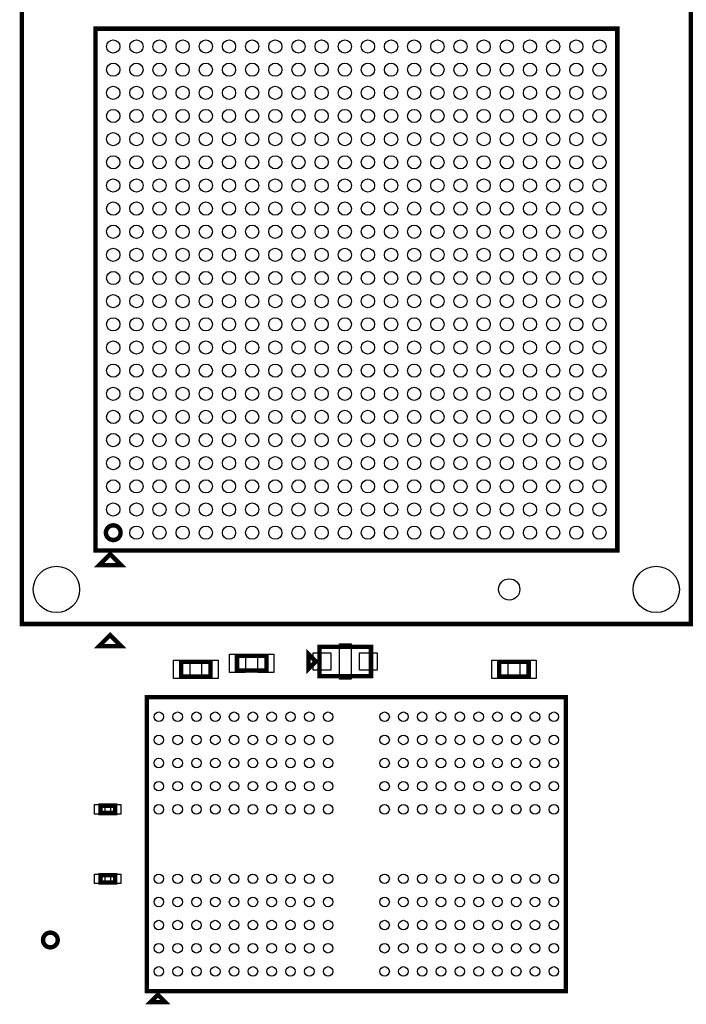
# Model space of a CAD drawing. Extents: x -394 to 5394, y -70 to 7790.
# Tile 5 of 15: x 2123 to 3030, y 2177 to 3517. Entities that reach past the tile are written whole.
import ezdxf

# ---------------------------------------------------------------- set-up
doc = ezdxf.new("R2010")
doc.units = 0
doc.layers.add('PG_ASSEMBLY_TOP', color=120, linetype='CONTINUOUS')
doc.layers.add('PIN_TOP', color=140, linetype='CONTINUOUS')

msp = doc.modelspace()

# ---------------------------------------------------------------- linework, layer by layer
at = {"layer": 'PG_ASSEMBLY_TOP', "const_width": 6}
for points in [[(3036.04, 2694.3), (3036.04, 3604.3), (2126.04, 3604.3), (2126.04, 2694.3), (3036.04, 2694.3)], [(2226.04, 2794.3), (2226.04, 3504.3), (2936.04, 3504.3), (2936.04, 2794.3), (2226.04, 2794.3)], [(2246.04, 2789.3), (2231.04, 2774.3), (2261.04, 2774.3), (2246.04, 2789.3)], [(2246.04, 2679.3), (2231.04, 2664.3), (2261.04, 2664.3), (2246.04, 2679.3)], [(2531.01, 2623.29), (2601.01, 2623.29), (2601.01, 2663.29), (2531.01, 2663.29), (2531.01, 2623.29)], [(2458.66, 2651), (2418.66, 2651), (2418.66, 2631), (2458.66, 2631), (2458.66, 2651)], [(2516.01, 2633.29), (2516.01, 2653.29), (2526.01, 2643.29), (2516.01, 2633.29)], [(2382.59, 2642.7), (2342.59, 2642.7), (2342.59, 2622.7), (2382.59, 2622.7), (2382.59, 2642.7)], [(2775.45, 2622.7), (2815.45, 2622.7), (2815.45, 2642.7), (2775.45, 2642.7), (2775.45, 2622.7)], [(2866.04, 2194.89), (2866.04, 2594.89), (2296.04, 2594.89), (2296.04, 2194.89), (2866.04, 2194.89)], [(2232.8, 2437.13), (2252.8, 2437.13), (2252.8, 2447.13), (2232.8, 2447.13), (2232.8, 2437.13)], [(2232.8, 2342.65), (2252.8, 2342.65), (2252.8, 2352.65), (2232.8, 2352.65), (2232.8, 2342.65)], [(2311.04, 2189.89), (2301.04, 2179.89), (2321.04, 2179.89), (2311.04, 2189.89)]]:
    msp.add_lwpolyline(points, dxfattribs=at)
for points in [[(2260.33, 2818.59, 1.0002), (2240.33, 2818.59, 0.9998), (2260.33, 2818.59)], [(2174.77, 2264.38, 1), (2154.77, 2264.38, 1), (2174.77, 2264.38)]]:
    msp.add_lwpolyline(points, format="xyb", dxfattribs=at)
at = {"layer": 'PIN_TOP'}
for points in [[(2558.01, 2619.29), (2558.01, 2667.29), (2574.01, 2667.29), (2574.01, 2619.29)], [(2430.37, 2653.5), (2430.37, 2628.5), (2408.37, 2628.5), (2408.37, 2653.5)], [(2468.95, 2653.5), (2468.95, 2628.5), (2446.95, 2628.5), (2446.95, 2653.5)], [(2522.51, 2631.29), (2522.51, 2655.29), (2546.51, 2655.29), (2546.51, 2631.29)], [(2585.51, 2631.29), (2585.51, 2655.29), (2609.51, 2655.29), (2609.51, 2631.29)], [(2354.3, 2645.2), (2354.3, 2620.2), (2332.3, 2620.2), (2332.3, 2645.2)], [(2392.88, 2645.2), (2392.88, 2620.2), (2370.88, 2620.2), (2370.88, 2645.2)], [(2765.16, 2620.2), (2765.16, 2645.2), (2787.16, 2645.2), (2787.16, 2620.2)], [(2803.74, 2620.2), (2803.74, 2645.2), (2825.74, 2645.2), (2825.74, 2620.2)], [(2224.78, 2435.63), (2224.78, 2448.63), (2238.78, 2448.63), (2238.78, 2435.63)], [(2246.82, 2435.63), (2246.82, 2448.63), (2260.82, 2448.63), (2260.82, 2435.63)], [(2224.78, 2341.15), (2224.78, 2354.15), (2238.78, 2354.15), (2238.78, 2341.15)], [(2246.82, 2341.15), (2246.82, 2354.15), (2260.82, 2354.15), (2260.82, 2341.15)]]:
    msp.add_lwpolyline(points, close=True, dxfattribs=at)
for centre, radius in [((2250.33, 3480.01), 9), ((2281.83, 3480.01), 9), ((2313.32, 3480.01), 9), ((2344.82, 3480.01), 9), ((2376.32, 3480.01), 9), ((2407.81, 3480.01), 9), ((2439.31, 3480.01), 9), ((2470.8, 3480.01), 9), ((2502.3, 3480.01), 9), ((2533.8, 3480.01), 9), ((2565.29, 3480.01), 9), ((2596.79, 3480.01), 9), ((2628.28, 3480.01), 9), ((2659.78, 3480.01), 9), ((2691.28, 3480.01), 9), ((2722.77, 3480.01), 9), ((2754.27, 3480.01), 9), ((2785.76, 3480.01), 9), ((2817.26, 3480.01), 9), ((2848.76, 3480.01), 9), ((2880.25, 3480.01), 9), ((2911.75, 3480.01), 9), ((2250.33, 3448.51), 9), ((2281.83, 3448.51), 9), ((2313.32, 3448.51), 9), ((2344.82, 3448.51), 9), ((2376.32, 3448.51), 9), ((2407.81, 3448.51), 9), ((2439.31, 3448.51), 9), ((2470.8, 3448.51), 9), ((2502.3, 3448.51), 9), ((2533.8, 3448.51), 9), ((2565.29, 3448.51), 9), ((2596.79, 3448.51), 9), ((2628.28, 3448.51), 9), ((2659.78, 3448.51), 9), ((2691.28, 3448.51), 9), ((2722.77, 3448.51), 9), ((2754.27, 3448.51), 9), ((2785.76, 3448.51), 9), ((2817.26, 3448.51), 9), ((2848.76, 3448.51), 9), ((2880.25, 3448.51), 9), ((2911.75, 3448.51), 9), ((2250.33, 3417.02), 9), ((2281.83, 3417.02), 9), ((2313.32, 3417.02), 9), ((2344.82, 3417.02), 9), ((2376.32, 3417.02), 9), ((2407.81, 3417.02), 9), ((2439.31, 3417.02), 9), ((2470.8, 3417.02), 9), ((2502.3, 3417.02), 9), ((2533.8, 3417.02), 9), ((2565.29, 3417.02), 9), ((2596.79, 3417.02), 9), ((2628.28, 3417.02), 9), ((2659.78, 3417.02), 9), ((2691.28, 3417.02), 9), ((2722.77, 3417.02), 9), ((2754.27, 3417.02), 9), ((2785.76, 3417.02), 9), ((2817.26, 3417.02), 9), ((2848.76, 3417.02), 9), ((2880.25, 3417.02), 9), ((2911.75, 3417.02), 9), ((2250.33, 3385.52), 9), ((2281.83, 3385.52), 9), ((2313.32, 3385.52), 9), ((2344.82, 3385.52), 9), ((2376.32, 3385.52), 9), ((2407.81, 3385.52), 9), ((2439.31, 3385.52), 9), ((2470.8, 3385.52), 9), ((2502.3, 3385.52), 9), ((2533.8, 3385.52), 9), ((2565.29, 3385.52), 9), ((2596.79, 3385.52), 9), ((2628.28, 3385.52), 9), ((2659.78, 3385.52), 9), ((2691.28, 3385.52), 9), ((2722.77, 3385.52), 9), ((2754.27, 3385.52), 9), ((2785.76, 3385.52), 9), ((2817.26, 3385.52), 9), ((2848.76, 3385.52), 9), ((2880.25, 3385.52), 9), ((2911.75, 3385.52), 9), ((2250.33, 3354.02), 9), ((2281.83, 3354.02), 9), ((2313.32, 3354.02), 9), ((2344.82, 3354.02), 9), ((2376.32, 3354.02), 9), ((2407.81, 3354.02), 9), ((2439.31, 3354.02), 9), ((2470.8, 3354.02), 9), ((2502.3, 3354.02), 9), ((2533.8, 3354.02), 9), ((2565.29, 3354.02), 9), ((2596.79, 3354.02), 9), ((2628.28, 3354.02), 9), ((2659.78, 3354.02), 9), ((2691.28, 3354.02), 9), ((2722.77, 3354.02), 9), ((2754.27, 3354.02), 9), ((2785.76, 3354.02), 9), ((2817.26, 3354.02), 9), ((2848.76, 3354.02), 9), ((2880.25, 3354.02), 9), ((2911.75, 3354.02), 9), ((2250.33, 3322.53), 9), ((2281.83, 3322.53), 9), ((2313.32, 3322.53), 9), ((2344.82, 3322.53), 9), ((2376.32, 3322.53), 9), ((2407.81, 3322.53), 9), ((2439.31, 3322.53), 9), ((2470.8, 3322.53), 9), ((2502.3, 3322.53), 9), ((2533.8, 3322.53), 9), ((2565.29, 3322.53), 9), ((2596.79, 3322.53), 9), ((2628.28, 3322.53), 9), ((2659.78, 3322.53), 9), ((2691.28, 3322.53), 9), ((2722.77, 3322.53), 9), ((2754.27, 3322.53), 9), ((2785.76, 3322.53), 9), ((2817.26, 3322.53), 9), ((2848.76, 3322.53), 9), ((2880.25, 3322.53), 9), ((2911.75, 3322.53), 9), ((2250.33, 3291.03), 9), ((2281.83, 3291.03), 9), ((2313.32, 3291.03), 9), ((2344.82, 3291.03), 9), ((2376.32, 3291.03), 9), ((2407.81, 3291.03), 9), ((2439.31, 3291.03), 9), ((2470.8, 3291.03), 9), ((2502.3, 3291.03), 9), ((2533.8, 3291.03), 9), ((2565.29, 3291.03), 9), ((2596.79, 3291.03), 9), ((2628.28, 3291.03), 9), ((2659.78, 3291.03), 9), ((2691.28, 3291.03), 9), ((2722.77, 3291.03), 9), ((2754.27, 3291.03), 9), ((2785.76, 3291.03), 9), ((2817.26, 3291.03), 9), ((2848.76, 3291.03), 9), ((2880.25, 3291.03), 9), ((2911.75, 3291.03), 9), ((2250.33, 3259.54), 9), ((2281.83, 3259.54), 9), ((2313.32, 3259.54), 9), ((2344.82, 3259.54), 9), ((2376.32, 3259.54), 9), ((2407.81, 3259.54), 9), ((2439.31, 3259.54), 9), ((2470.8, 3259.54), 9), ((2502.3, 3259.54), 9), ((2533.8, 3259.54), 9), ((2565.29, 3259.54), 9), ((2596.79, 3259.54), 9), ((2628.28, 3259.54), 9), ((2659.78, 3259.54), 9), ((2691.28, 3259.54), 9), ((2722.77, 3259.54), 9), ((2754.27, 3259.54), 9), ((2785.76, 3259.54), 9), ((2817.26, 3259.54), 9), ((2848.76, 3259.54), 9), ((2880.25, 3259.54), 9), ((2911.75, 3259.54), 9), ((2250.33, 3228.04), 9), ((2281.83, 3228.04), 9), ((2313.32, 3228.04), 9), ((2344.82, 3228.04), 9), ((2376.32, 3228.04), 9), ((2407.81, 3228.04), 9), ((2439.31, 3228.04), 9), ((2470.8, 3228.04), 9), ((2502.3, 3228.04), 9), ((2533.8, 3228.04), 9), ((2565.29, 3228.04), 9), ((2596.79, 3228.04), 9), ((2628.28, 3228.04), 9), ((2659.78, 3228.04), 9), ((2691.28, 3228.04), 9), ((2722.77, 3228.04), 9), ((2754.27, 3228.04), 9), ((2785.76, 3228.04), 9), ((2817.26, 3228.04), 9), ((2848.76, 3228.04), 9), ((2880.25, 3228.04), 9), ((2911.75, 3228.04), 9), ((2250.33, 3196.54), 9), ((2281.83, 3196.54), 9), ((2313.32, 3196.54), 9), ((2344.82, 3196.54), 9), ((2376.32, 3196.54), 9), ((2407.81, 3196.54), 9), ((2439.31, 3196.54), 9), ((2470.8, 3196.54), 9), ((2502.3, 3196.54), 9), ((2533.8, 3196.54), 9), ((2565.29, 3196.54), 9), ((2596.79, 3196.54), 9), ((2628.28, 3196.54), 9), ((2659.78, 3196.54), 9), ((2691.28, 3196.54), 9), ((2722.77, 3196.54), 9), ((2754.27, 3196.54), 9), ((2785.76, 3196.54), 9), ((2817.26, 3196.54), 9), ((2848.76, 3196.54), 9), ((2880.25, 3196.54), 9), ((2911.75, 3196.54), 9), ((2250.33, 3165.05), 9), ((2281.83, 3165.05), 9), ((2313.32, 3165.05), 9), ((2344.82, 3165.05), 9), ((2376.32, 3165.05), 9), ((2407.81, 3165.05), 9), ((2439.31, 3165.05), 9), ((2470.8, 3165.05), 9), ((2502.3, 3165.05), 9), ((2533.8, 3165.05), 9), ((2565.29, 3165.05), 9), ((2596.79, 3165.05), 9), ((2628.28, 3165.05), 9), ((2659.78, 3165.05), 9), ((2691.28, 3165.05), 9), ((2722.77, 3165.05), 9), ((2754.27, 3165.05), 9), ((2785.76, 3165.05), 9), ((2817.26, 3165.05), 9), ((2848.76, 3165.05), 9), ((2880.25, 3165.05), 9), ((2911.75, 3165.05), 9), ((2250.33, 3133.55), 9), ((2281.83, 3133.55), 9), ((2313.32, 3133.55), 9), ((2344.82, 3133.55), 9), ((2376.32, 3133.55), 9), ((2407.81, 3133.55), 9), ((2439.31, 3133.55), 9), ((2470.8, 3133.55), 9), ((2502.3, 3133.55), 9), ((2533.8, 3133.55), 9), ((2565.29, 3133.55), 9), ((2596.79, 3133.55), 9), ((2628.28, 3133.55), 9), ((2659.78, 3133.55), 9), ((2691.28, 3133.55), 9), ((2722.77, 3133.55), 9), ((2754.27, 3133.55), 9), ((2785.76, 3133.55), 9), ((2817.26, 3133.55), 9), ((2848.76, 3133.55), 9), ((2880.25, 3133.55), 9), ((2911.75, 3133.55), 9), ((2250.33, 3102.06), 9), ((2281.83, 3102.06), 9), ((2313.32, 3102.06), 9), ((2344.82, 3102.06), 9), ((2376.32, 3102.06), 9), ((2407.81, 3102.06), 9), ((2439.31, 3102.06), 9), ((2470.8, 3102.06), 9), ((2502.3, 3102.06), 9), ((2533.8, 3102.06), 9), ((2565.29, 3102.06), 9), ((2596.79, 3102.06), 9), ((2628.28, 3102.06), 9), ((2659.78, 3102.06), 9), ((2691.28, 3102.06), 9), ((2722.77, 3102.06), 9), ((2754.27, 3102.06), 9), ((2785.76, 3102.06), 9), ((2817.26, 3102.06), 9), ((2848.76, 3102.06), 9), ((2880.25, 3102.06), 9), ((2911.75, 3102.06), 9), ((2250.33, 3070.56), 9), ((2281.83, 3070.56), 9), ((2313.32, 3070.56), 9), ((2344.82, 3070.56), 9), ((2376.32, 3070.56), 9), ((2407.81, 3070.56), 9), ((2439.31, 3070.56), 9), ((2470.8, 3070.56), 9), ((2502.3, 3070.56), 9), ((2533.8, 3070.56), 9), ((2565.29, 3070.56), 9), ((2596.79, 3070.56), 9), ((2628.28, 3070.56), 9), ((2659.78, 3070.56), 9), ((2691.28, 3070.56), 9), ((2722.77, 3070.56), 9), ((2754.27, 3070.56), 9), ((2785.76, 3070.56), 9), ((2817.26, 3070.56), 9), ((2848.76, 3070.56), 9), ((2880.25, 3070.56), 9), ((2911.75, 3070.56), 9), ((2250.33, 3039.06), 9), ((2281.83, 3039.06), 9), ((2313.32, 3039.06), 9), ((2344.82, 3039.06), 9), ((2376.32, 3039.06), 9), ((2407.81, 3039.06), 9), ((2439.31, 3039.06), 9), ((2470.8, 3039.06), 9), ((2502.3, 3039.06), 9), ((2533.8, 3039.06), 9), ((2565.29, 3039.06), 9), ((2596.79, 3039.06), 9), ((2628.28, 3039.06), 9), ((2659.78, 3039.06), 9), ((2691.28, 3039.06), 9), ((2722.77, 3039.06), 9), ((2754.27, 3039.06), 9), ((2785.76, 3039.06), 9), ((2817.26, 3039.06), 9), ((2848.76, 3039.06), 9), ((2880.25, 3039.06), 9), ((2911.75, 3039.06), 9), ((2250.33, 3007.57), 9), ((2281.83, 3007.57), 9), ((2313.32, 3007.57), 9), ((2344.82, 3007.57), 9), ((2376.32, 3007.57), 9), ((2407.81, 3007.57), 9), ((2439.31, 3007.57), 9), ((2470.8, 3007.57), 9), ((2502.3, 3007.57), 9), ((2533.8, 3007.57), 9), ((2565.29, 3007.57), 9), ((2596.79, 3007.57), 9), ((2628.28, 3007.57), 9), ((2659.78, 3007.57), 9), ((2691.28, 3007.57), 9), ((2722.77, 3007.57), 9), ((2754.27, 3007.57), 9), ((2785.76, 3007.57), 9), ((2817.26, 3007.57), 9), ((2848.76, 3007.57), 9), ((2880.25, 3007.57), 9), ((2911.75, 3007.57), 9), ((2250.33, 2976.07), 9), ((2281.83, 2976.07), 9), ((2313.32, 2976.07), 9), ((2344.82, 2976.07), 9), ((2376.32, 2976.07), 9), ((2407.81, 2976.07), 9), ((2439.31, 2976.07), 9), ((2470.8, 2976.07), 9), ((2502.3, 2976.07), 9), ((2533.8, 2976.07), 9), ((2565.29, 2976.07), 9), ((2596.79, 2976.07), 9), ((2628.28, 2976.07), 9), ((2659.78, 2976.07), 9), ((2691.28, 2976.07), 9), ((2722.77, 2976.07), 9), ((2754.27, 2976.07), 9), ((2785.76, 2976.07), 9), ((2817.26, 2976.07), 9), ((2848.76, 2976.07), 9), ((2880.25, 2976.07), 9), ((2911.75, 2976.07), 9), ((2250.33, 2944.58), 9), ((2281.83, 2944.58), 9), ((2313.32, 2944.58), 9), ((2344.82, 2944.58), 9), ((2376.32, 2944.58), 9), ((2407.81, 2944.58), 9), ((2439.31, 2944.58), 9), ((2470.8, 2944.58), 9), ((2502.3, 2944.58), 9), ((2533.8, 2944.58), 9), ((2565.29, 2944.58), 9), ((2596.79, 2944.58), 9), ((2628.28, 2944.58), 9), ((2659.78, 2944.58), 9), ((2691.28, 2944.58), 9), ((2722.77, 2944.58), 9), ((2754.27, 2944.58), 9), ((2785.76, 2944.58), 9), ((2817.26, 2944.58), 9), ((2848.76, 2944.58), 9), ((2880.25, 2944.58), 9), ((2911.75, 2944.58), 9), ((2250.33, 2913.08), 9), ((2281.83, 2913.08), 9), ((2313.32, 2913.08), 9), ((2344.82, 2913.08), 9), ((2376.32, 2913.08), 9), ((2407.81, 2913.08), 9), ((2439.31, 2913.08), 9), ((2470.8, 2913.08), 9), ((2502.3, 2913.08), 9), ((2533.8, 2913.08), 9), ((2565.29, 2913.08), 9), ((2596.79, 2913.08), 9), ((2628.28, 2913.08), 9), ((2659.78, 2913.08), 9), ((2691.28, 2913.08), 9), ((2722.77, 2913.08), 9), ((2754.27, 2913.08), 9), ((2785.76, 2913.08), 9), ((2817.26, 2913.08), 9), ((2848.76, 2913.08), 9), ((2880.25, 2913.08), 9), ((2911.75, 2913.08), 9), ((2250.33, 2881.58), 9), ((2281.83, 2881.58), 9), ((2313.32, 2881.58), 9), ((2344.82, 2881.58), 9), ((2376.32, 2881.58), 9), ((2407.81, 2881.58), 9), ((2439.31, 2881.58), 9), ((2470.8, 2881.58), 9), ((2502.3, 2881.58), 9), ((2533.8, 2881.58), 9), ((2565.29, 2881.58), 9), ((2596.79, 2881.58), 9), ((2628.28, 2881.58), 9), ((2659.78, 2881.58), 9), ((2691.28, 2881.58), 9), ((2722.77, 2881.58), 9), ((2754.27, 2881.58), 9), ((2785.76, 2881.58), 9), ((2817.26, 2881.58), 9), ((2848.76, 2881.58), 9), ((2880.25, 2881.58), 9), ((2911.75, 2881.58), 9), ((2250.33, 2850.09), 9), ((2281.83, 2850.09), 9), ((2313.32, 2850.09), 9), ((2344.82, 2850.09), 9), ((2376.32, 2850.09), 9), ((2407.81, 2850.09), 9), ((2439.31, 2850.09), 9), ((2470.8, 2850.09), 9), ((2502.3, 2850.09), 9), ((2533.8, 2850.09), 9), ((2565.29, 2850.09), 9), ((2596.79, 2850.09), 9), ((2628.28, 2850.09), 9), ((2659.78, 2850.09), 9), ((2691.28, 2850.09), 9), ((2722.77, 2850.09), 9), ((2754.27, 2850.09), 9), ((2785.76, 2850.09), 9), ((2817.26, 2850.09), 9), ((2848.76, 2850.09), 9), ((2880.25, 2850.09), 9), ((2911.75, 2850.09), 9), ((2250.33, 2818.59), 9), ((2281.83, 2818.59), 9), ((2313.32, 2818.59), 9), ((2344.82, 2818.59), 9), ((2376.32, 2818.59), 9), ((2407.81, 2818.59), 9), ((2439.31, 2818.59), 9), ((2470.8, 2818.59), 9), ((2502.3, 2818.59), 9), ((2533.8, 2818.59), 9), ((2565.29, 2818.59), 9), ((2596.79, 2818.59), 9), ((2628.28, 2818.59), 9), ((2659.78, 2818.59), 9), ((2691.28, 2818.59), 9), ((2722.77, 2818.59), 9), ((2754.27, 2818.59), 9), ((2785.76, 2818.59), 9), ((2817.26, 2818.59), 9), ((2848.76, 2818.59), 9), ((2880.25, 2818.59), 9), ((2911.75, 2818.59), 9), ((2173.07, 2741.33), 31.5), ((2989.01, 2741.33), 31.5), ((2789.01, 2741.33), 14.5), ((2312.34, 2568.12), 6.5), ((2337.93, 2568.12), 6.5), ((2363.52, 2568.12), 6.5), ((2389.11, 2568.12), 6.5), ((2414.7, 2568.12), 6.5), ((2440.29, 2568.12), 6.5), ((2465.88, 2568.12), 6.5), ((2491.47, 2568.12), 6.5), ((2517.06, 2568.12), 6.5), ((2542.65, 2568.12), 6.5), ((2619.43, 2568.12), 6.5), ((2645.02, 2568.12), 6.5), ((2670.61, 2568.12), 6.5), ((2696.2, 2568.12), 6.5), ((2721.79, 2568.12), 6.5), ((2747.38, 2568.12), 6.5), ((2772.97, 2568.12), 6.5), ((2798.56, 2568.12), 6.5), ((2824.15, 2568.12), 6.5), ((2849.74, 2568.12), 6.5), ((2312.34, 2536.62), 6.5), ((2337.93, 2536.62), 6.5), ((2363.52, 2536.62), 6.5), ((2389.11, 2536.62), 6.5), ((2414.7, 2536.62), 6.5), ((2440.29, 2536.62), 6.5), ((2465.88, 2536.62), 6.5), ((2491.47, 2536.62), 6.5), ((2517.06, 2536.62), 6.5), ((2542.65, 2536.62), 6.5), ((2619.43, 2536.62), 6.5), ((2645.02, 2536.62), 6.5), ((2670.61, 2536.62), 6.5), ((2696.2, 2536.62), 6.5), ((2721.79, 2536.62), 6.5), ((2747.38, 2536.62), 6.5), ((2772.97, 2536.62), 6.5), ((2798.56, 2536.62), 6.5), ((2824.15, 2536.62), 6.5), ((2849.74, 2536.62), 6.5), ((2312.34, 2505.13), 6.5), ((2337.93, 2505.13), 6.5), ((2363.52, 2505.13), 6.5), ((2389.11, 2505.13), 6.5), ((2414.7, 2505.13), 6.5), ((2440.29, 2505.13), 6.5), ((2465.88, 2505.13), 6.5), ((2491.47, 2505.13), 6.5), ((2517.06, 2505.13), 6.5), ((2542.65, 2505.13), 6.5), ((2619.43, 2505.13), 6.5), ((2645.02, 2505.13), 6.5), ((2670.61, 2505.13), 6.5), ((2696.2, 2505.13), 6.5), ((2721.79, 2505.13), 6.5), ((2747.38, 2505.13), 6.5), ((2772.97, 2505.13), 6.5), ((2798.56, 2505.13), 6.5), ((2824.15, 2505.13), 6.5), ((2849.74, 2505.13), 6.5), ((2312.34, 2473.63), 6.5), ((2337.93, 2473.63), 6.5), ((2363.52, 2473.63), 6.5), ((2389.11, 2473.63), 6.5), ((2414.7, 2473.63), 6.5), ((2440.29, 2473.63), 6.5), ((2465.88, 2473.63), 6.5), ((2491.47, 2473.63), 6.5), ((2517.06, 2473.63), 6.5), ((2542.65, 2473.63), 6.5), ((2619.43, 2473.63), 6.5), ((2645.02, 2473.63), 6.5), ((2670.61, 2473.63), 6.5), ((2696.2, 2473.63), 6.5), ((2721.79, 2473.63), 6.5), ((2747.38, 2473.63), 6.5), ((2772.97, 2473.63), 6.5), ((2798.56, 2473.63), 6.5), ((2824.15, 2473.63), 6.5), ((2849.74, 2473.63), 6.5), ((2312.34, 2442.13), 6.5), ((2337.93, 2442.13), 6.5), ((2363.52, 2442.13), 6.5), ((2389.11, 2442.13), 6.5), ((2414.7, 2442.13), 6.5), ((2440.29, 2442.13), 6.5), ((2465.88, 2442.13), 6.5), ((2491.47, 2442.13), 6.5), ((2517.06, 2442.13), 6.5), ((2542.65, 2442.13), 6.5), ((2619.43, 2442.13), 6.5), ((2645.02, 2442.13), 6.5), ((2670.61, 2442.13), 6.5), ((2696.2, 2442.13), 6.5), ((2721.79, 2442.13), 6.5), ((2747.38, 2442.13), 6.5), ((2772.97, 2442.13), 6.5), ((2798.56, 2442.13), 6.5), ((2824.15, 2442.13), 6.5), ((2849.74, 2442.13), 6.5), ((2312.34, 2347.65), 6.5), ((2337.93, 2347.65), 6.5), ((2363.52, 2347.65), 6.5), ((2389.11, 2347.65), 6.5), ((2414.7, 2347.65), 6.5), ((2440.29, 2347.65), 6.5), ((2465.88, 2347.65), 6.5), ((2491.47, 2347.65), 6.5), ((2517.06, 2347.65), 6.5), ((2542.65, 2347.65), 6.5), ((2619.43, 2347.65), 6.5), ((2645.02, 2347.65), 6.5), ((2670.61, 2347.65), 6.5), ((2696.2, 2347.65), 6.5), ((2721.79, 2347.65), 6.5), ((2747.38, 2347.65), 6.5), ((2772.97, 2347.65), 6.5), ((2798.56, 2347.65), 6.5), ((2824.15, 2347.65), 6.5), ((2849.74, 2347.65), 6.5), ((2312.34, 2316.15), 6.5), ((2337.93, 2316.15), 6.5), ((2363.52, 2316.15), 6.5), ((2389.11, 2316.15), 6.5), ((2414.7, 2316.15), 6.5), ((2440.29, 2316.15), 6.5), ((2465.88, 2316.15), 6.5), ((2491.47, 2316.15), 6.5), ((2517.06, 2316.15), 6.5), ((2542.65, 2316.15), 6.5), ((2619.43, 2316.15), 6.5), ((2645.02, 2316.15), 6.5), ((2670.61, 2316.15), 6.5), ((2696.2, 2316.15), 6.5), ((2721.79, 2316.15), 6.5), ((2747.38, 2316.15), 6.5), ((2772.97, 2316.15), 6.5), ((2798.56, 2316.15), 6.5), ((2824.15, 2316.15), 6.5), ((2849.74, 2316.15), 6.5), ((2312.34, 2284.65), 6.5), ((2337.93, 2284.65), 6.5), ((2363.52, 2284.65), 6.5), ((2389.11, 2284.65), 6.5), ((2414.7, 2284.65), 6.5), ((2440.29, 2284.65), 6.5), ((2465.88, 2284.65), 6.5), ((2491.47, 2284.65), 6.5), ((2517.06, 2284.65), 6.5), ((2542.65, 2284.65), 6.5), ((2619.43, 2284.65), 6.5), ((2645.02, 2284.65), 6.5), ((2670.61, 2284.65), 6.5), ((2696.2, 2284.65), 6.5), ((2721.79, 2284.65), 6.5), ((2747.38, 2284.65), 6.5), ((2772.97, 2284.65), 6.5), ((2798.56, 2284.65), 6.5), ((2824.15, 2284.65), 6.5), ((2849.74, 2284.65), 6.5), ((2164.77, 2264.38), 9), ((2312.34, 2253.16), 6.5), ((2337.93, 2253.16), 6.5), ((2363.52, 2253.16), 6.5), ((2389.11, 2253.16), 6.5), ((2414.7, 2253.16), 6.5), ((2440.29, 2253.16), 6.5), ((2465.88, 2253.16), 6.5), ((2491.47, 2253.16), 6.5), ((2517.06, 2253.16), 6.5), ((2542.65, 2253.16), 6.5), ((2619.43, 2253.16), 6.5), ((2645.02, 2253.16), 6.5), ((2670.61, 2253.16), 6.5), ((2696.2, 2253.16), 6.5), ((2721.79, 2253.16), 6.5), ((2747.38, 2253.16), 6.5), ((2772.97, 2253.16), 6.5), ((2798.56, 2253.16), 6.5), ((2824.15, 2253.16), 6.5), ((2849.74, 2253.16), 6.5), ((2312.34, 2221.66), 6.5), ((2337.93, 2221.66), 6.5), ((2363.52, 2221.66), 6.5), ((2389.11, 2221.66), 6.5), ((2414.7, 2221.66), 6.5), ((2440.29, 2221.66), 6.5), ((2465.88, 2221.66), 6.5), ((2491.47, 2221.66), 6.5), ((2517.06, 2221.66), 6.5), ((2542.65, 2221.66), 6.5), ((2619.43, 2221.66), 6.5), ((2645.02, 2221.66), 6.5), ((2670.61, 2221.66), 6.5), ((2696.2, 2221.66), 6.5), ((2721.79, 2221.66), 6.5), ((2747.38, 2221.66), 6.5), ((2772.97, 2221.66), 6.5), ((2798.56, 2221.66), 6.5), ((2824.15, 2221.66), 6.5), ((2849.74, 2221.66), 6.5)]:
    msp.add_circle(centre, radius, dxfattribs=at)

doc.saveas('drawing.dxf')
